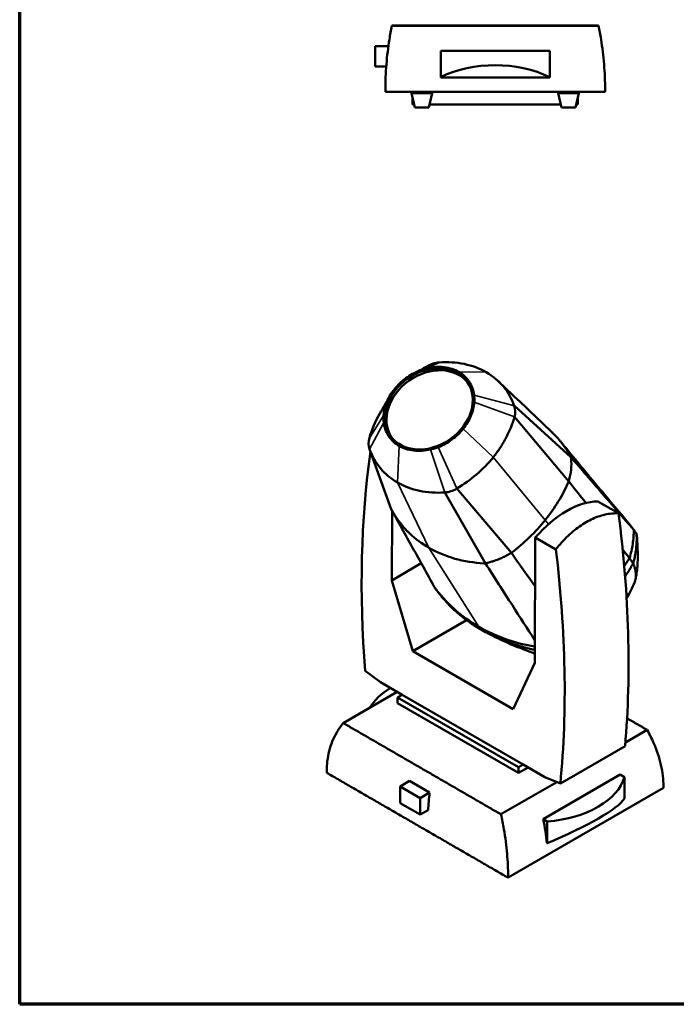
# Model space of a CAD drawing. Header units: millimetres. Extents: x 20 to 2980, y 20 to 2980.
# Tile 1 of 7: x 20 to 857, y 20 to 1275. Entities that reach past the tile are written whole.
import ezdxf

# ---------------------------------------------------------------- set-up
doc = ezdxf.new("R2010")
doc.units = ezdxf.units.MM
for name, color, linetype, lineweight in [('Border (ISO)', 7, 'Continuous', 70), ('Visible (ISO)', 7, 'Continuous', 50), ('Visible Narrow (ISO)', 7, 'Continuous', 35)]:
    doc.layers.add(name, color=color, linetype=linetype, lineweight=lineweight)

# ---------------------------------------------------------------- blocks, each defined once
blk = doc.blocks.new('Borders Chauvet')
at = {"layer": 'Border (ISO)'}
for p, q in [((20, 20), (20, 2980)), ((2980, 20), (20, 20))]:
    blk.add_line(p, q, dxfattribs=at)

msp = doc.modelspace()

# ---------------------------------------------------------------- linework, layer by layer
at = {"layer": 'Visible (ISO)'}
for p, q in [((494.3, 1267.2), (757.7, 1267.2)), ((757.7, 1267), (494.3, 1267)), ((473, 1241), (473, 1215)), ((489.8, 1241), (473, 1241)), ((556.5, 1235.1), (695.6, 1235.1)), ((556.5, 1201.6), (556.5, 1235.1)), ((695.6, 1235.1), (695.6, 1201.5)), ((487.1, 1215), (473, 1215)), ((556.5, 1201.1), (556.5, 1201.6)), ((556.5, 1201.1), (695.6, 1201.1)), ((695.6, 1201.5), (695.6, 1201.1)), ((486, 1182.8), (766, 1182.8)), ((519.4, 1181.1), (519.4, 1182.8)), ((545.6, 1181.1), (519.4, 1181.1)), ((523.5, 1163), (519.4, 1181.1)), ((541.6, 1163), (545.6, 1181.1)), ((545.6, 1181.1), (545.6, 1182.8)), ((706.4, 1181.1), (706.4, 1182.8)), ((732.6, 1181.1), (706.4, 1181.1)), ((710.5, 1163), (706.4, 1181.1)), ((728.5, 1163), (732.6, 1181.1)), ((732.6, 1181.1), (732.6, 1182.8)), ((520.8, 1166.8), (520.8, 1175.1)), ((731.2, 1166.8), (731.2, 1175.1)), ((522.6, 1166.8), (520.8, 1166.8)), ((541.6, 1163), (523.5, 1163)), ((709.6, 1166.8), (542.4, 1166.8)), ((728.5, 1163), (710.5, 1163)), ((731.2, 1166.8), (729.4, 1166.8)), ((539.1, 833), (538.1, 832.4)), ((722.5, 717.3), (650.4, 782.8)), ((719.7, 686.3), (650.6, 768.6)), ((466.4, 726.3), (493.5, 651.2)), ((494.7, 689.3), (494.7, 689.3)), ((592.5, 687.5), (592.5, 687.5)), ((613.6, 581.9), (561.6, 672.3)), ((575, 676.2), (575, 676.2)), ((646.6, 595.4), (577.1, 677.3)), ((783.2, 645.7), (756.9, 660.9)), ((494.1, 560.2), (494.5, 649.4)), ((686.5, 633.2), (686.5, 633.2)), ((675.4, 620.8), (675.4, 620.8)), ((677.1, 614.8), (676.3, 455)), ((703.4, 599.6), (677.1, 614.8)), ((531.7, 582), (494.1, 560.2)), ((581.8, 586.1), (581.8, 586.1)), ((521, 470), (494.1, 560.2)), ((589.5, 509.6), (521, 470)), ((648.7, 396.3), (521, 470)), ((676.3, 455), (648.7, 396.3)), ((460.2, 444.9), (479.8, 430.5)), ((507.6, 414.5), (479.8, 430.5)), ((432.3, 378.4), (501.2, 418.2)), ((501.6, 411), (507.6, 414.5)), ((661.5, 325.6), (507.6, 414.5)), ((501.6, 411), (655.5, 322.1)), ((501.6, 403.6), (501.6, 411)), ((655.5, 314.8), (501.6, 403.6)), ((819.6, 369.7), (791.9, 353.7)), ((709, 301.2), (791.5, 348.8)), ((661.5, 325.6), (655.5, 322.1)), ((655.5, 322.1), (655.5, 314.8)), ((667.9, 321.9), (655.5, 314.8)), ((689.4, 309.6), (661.5, 325.6)), ((516.7, 304.6), (504.8, 297.7)), ((516.7, 304.6), (542.4, 289.8)), ((704.4, 303.2), (633.3, 262.1)), ((785.3, 312.7), (686.9, 255.9)), ((689.4, 309.6), (709, 301.2)), ((790.6, 309.6), (785.3, 312.7)), ((790.6, 309.6), (790.6, 282.2)), ((504.8, 276.5), (504.8, 297.7)), ((504.8, 297.7), (530.5, 282.9)), ((542.4, 289.8), (530.5, 282.9)), ((642.4, 181.4), (840.4, 295.7)), ((530.5, 261.7), (504.8, 276.5)), ((530.5, 282.9), (530.5, 261.7)), ((540.5, 267.4), (530.5, 261.7)), ((692.3, 252.8), (686.9, 255.9)), ((692.3, 225.4), (692.3, 252.8)), ((691.8, 225.4), (692.3, 225.4))]:
    msp.add_line(p, q, dxfattribs=at)
for centre, major_axis, ratio, start_param, end_param in [((626, 1138.4), (117.8, 0), 0.664695, 0.938951, 2.202079), ((543.3, 776.3), (-48.9, -34.4), 0.788675, 3.174188, 6.250589), ((550.5, 811.3), (25.4, 17.8), 0.788675, 0.920103, 1.468932), ((537.8, 729.8), (102.7, 72.2), 0.788675, 0.351425, 0.920103), ((537.7, 729.8), (102.7, 72.2), 0.788675, 6.064841, 6.633917), ((622.5, 769.7), (25.4, 17.8), 0.788675, 5.516012, 6.064841), ((589.3, 737), (111.9, 78.7), 0.788675, 2.104726, 2.374419), ((493.7, 740.6), (-25.4, -17.8), 0.788675, 5.516012, 6.064841), ((1461.6, -17.4), (-705.6, 1235.1), 0.580366, 0.643823, 0.887482), ((578.5, 780.5), (-102.7, -72.2), 0.788675, 6.064841, 6.633519), ((526.8, 773.1), (111.9, 78.7), 0.788675, 4.610525, 5.063885), ((578.5, 780.5), (-102.7, -72.2), 0.788675, 0.351027, 0.920103), ((565.7, 699), (25.4, 17.8), 0.788675, 4.061696, 4.610525), ((717, 545.4), (63.2, 109.5), 0.57735, 0.322733, 1.248064), ((-209.9, 1041.7), (-716.8, 1228.6), 0.574319, 3.824962, 4.07854), ((-291.3, 994.7), (705.6, -1235.1), 0.580366, 0.688606, 0.942184), ((577.5, 375.9), (-117.8, 0.1), 0.577909, 5.518133, 5.95561), ((674.2, 320), (117.8, 0), 0.57735, 4.866505, 6.129633), ((830.5, 410.3), (-205.6, -356.2), 0.57735, 5.361075, 5.424629), ((674.2, 241), (117.5, 46.6), 0.168013, 4.799959, 6.063086), ((574.5, 280.4), (83.3, -144.2), 0.57735, 0.878757, 1.087525)]:
    msp.add_ellipse(centre, major_axis=major_axis, ratio=ratio, start_param=start_param, end_param=end_param, dxfattribs=at)
msp.add_ellipse((541.5, 778.8), major_axis=(48.9, 34.4), ratio=0.788675, dxfattribs=at)
for points, knots in [([(494.3, 1267), (493.1, 1261.4), (492.1, 1255.6), (489.5, 1239.4), (488.2, 1228.7), (486.5, 1207), (486, 1196.1), (486, 1184.6), (486, 1183.7), (486, 1182.8)], [-84.441224, -84.441224, -84.441224, -84.441224, -82.597122, -82.597122, -79.420979, -79.420979, -76.244835, -76.244835, -75.968702, -75.968702, -75.968702, -75.968702]), ([(766, 1182.8), (766, 1183.7), (766, 1184.6), (766, 1196.1), (765.6, 1207), (763.8, 1228.7), (762.5, 1239.4), (759.9, 1255.6), (758.9, 1261.4), (757.7, 1267)], [-25.696202, -25.696202, -25.696202, -25.696202, -25.420069, -25.420069, -22.243925, -22.243925, -19.067781, -19.067781, -17.22368, -17.22368, -17.22368, -17.22368]), ([(529.6, 827.5), (531.2, 828.1), (532.8, 828.7), (536.1, 829.7), (537.7, 830.2), (539.4, 830.6)], [0, 0, 0, 0, 0.525923, 0.525923, 1.051846, 1.051846, 1.051846, 1.051846]), ([(539.4, 830.6), (546.6, 832.3), (553.9, 832.8), (568.4, 831.1), (574.6, 828.8), (579.4, 826)], [0, 0, 0, 0, 2.324901, 2.324901, 4.912866, 4.912866, 4.912866, 4.912866]), ([(497.7, 804.1), (501.8, 809.2), (506.7, 813.9), (517.6, 821.9), (523.5, 825.1), (529.6, 827.5)], [0, 0, 0, 0, 2.013615, 2.013615, 4.040082, 4.040082, 4.040082, 4.040082]), ([(579.4, 826), (584.9, 822.8), (589.5, 818.6), (596.6, 807.8), (598.4, 801.7), (599.1, 796.1)], [0, 0, 0, 0, 2.324901, 2.324901, 4.912868, 4.912868, 4.912868, 4.912868]), ([(483.7, 770.4), (484.1, 776.1), (485.5, 782), (490.3, 793.5), (493.6, 799), (497.7, 804.1)], [0, 0, 0, 0, 2.015289, 2.015289, 4.043463, 4.043463, 4.043463, 4.043463]), ([(630.4, 813.7), (646.2, 798.6), (662.1, 783.5), (684.9, 761.8), (691.7, 755.3), (698.6, 748.8)], [0, 0, 0, 0, 10.00026, 10.00026, 14.228365, 14.228365, 14.228365, 14.228365]), ([(599.1, 796.1), (599.3, 794.6), (599.4, 793.2), (599.5, 790.2), (599.4, 788.8), (599.3, 787.3)], [0, 0, 0, 0, 0.525923, 0.525923, 1.051846, 1.051846, 1.051846, 1.051846]), ([(599.3, 787.3), (598.9, 781.5), (597.5, 775.7), (592.7, 764.2), (589.4, 758.6), (585.3, 753.5)], [0, 0, 0, 0, 2.015825, 2.015825, 4.032862, 4.032862, 4.032862, 4.032862]), ([(483.9, 761.6), (483.7, 763), (483.6, 764.4), (483.5, 767.4), (483.6, 768.9), (483.7, 770.4)], [0, 0, 0, 0, 0.525923, 0.525923, 1.051846, 1.051846, 1.051846, 1.051846]), ([(650.6, 768.6), (649.9, 766.3), (649, 763.3), (647.3, 758.7), (646.3, 756), (645.4, 753.7), (644.9, 752.5), (644.3, 751.1), (643.5, 749.4), (642.4, 747.1), (641, 744.2), (637.7, 737.8), (632.2, 728.7), (626.6, 721.1), (623.6, 717.3)], [0, 0, 0, 0, 0.819296, 1.02412, 1.638591, 1.741003, 1.843415, 2.048239, 2.253063, 2.457887, 2.867535, 3.277183, 4.744908, 6.212633, 6.212633, 6.212633, 6.212633]), ([(503.5, 731.6), (498.1, 734.8), (493.5, 739.1), (486.4, 749.9), (484.6, 755.9), (483.9, 761.6)], [0, 0, 0, 0, 2.323654, 2.323654, 4.910214, 4.910214, 4.910214, 4.910214]), ([(553.4, 730.1), (559.5, 732.5), (565.5, 735.8), (576.3, 743.8), (581.2, 748.4), (585.3, 753.5)], [0, 0, 0, 0, 2.013615, 2.013615, 4.040082, 4.040082, 4.040082, 4.040082]), ([(698.6, 748.8), (699.6, 747.9), (700.5, 746.9), (701.5, 745.9), (702.3, 745.1), (703.2, 744.2), (704, 743.3), (704.8, 742.5), (705.6, 741.6), (706.4, 740.7), (707.1, 739.8), (707.9, 738.9), (708.7, 738), (709.4, 737.1), (710.2, 736.1), (710.9, 735.2), (711.6, 734.3), (712.3, 733.3), (713, 732.4), (713.7, 731.4), (714.4, 730.5), (715.1, 729.5), (715.8, 728.5), (716.4, 727.5), (717.1, 726.5), (717.7, 725.5), (718.3, 724.5), (718.9, 723.5), (719.6, 722.5), (720.2, 721.5), (720.7, 720.4), (721, 719.9), (721.3, 719.4), (721.6, 718.8), (721.9, 718.3), (722.2, 717.8), (722.5, 717.3)], [0.4292561, 0.4292561, 0.4292561, 0.4292561, 0.4885959, 0.4885959, 0.4885959, 0.5397365, 0.5397365, 0.5397365, 0.5908769, 0.5908769, 0.5908769, 0.6420173, 0.6420173, 0.6420173, 0.6931576, 0.6931576, 0.6931576, 0.744298, 0.744298, 0.744298, 0.7954384, 0.7954384, 0.7954384, 0.8465788, 0.8465788, 0.8465788, 0.8977192, 0.8977192, 0.8977192, 0.9488596, 0.9488596, 0.9488596, 0.975031, 0.975031, 0.975031, 1, 1, 1, 1]), ([(543.6, 727.1), (536.4, 725.3), (529.1, 724.9), (514.6, 726.5), (508.4, 728.8), (503.5, 731.6)], [0, 0, 0, 0, 2.326148, 2.326148, 4.915521, 4.915521, 4.915521, 4.915521]), ([(543.6, 727.1), (545.3, 727.4), (546.9, 727.9), (550.2, 728.9), (551.8, 729.5), (553.4, 730.1)], [0, 0, 0, 0, 0.525923, 0.525923, 1.051846, 1.051846, 1.051846, 1.051846]), ([(709, 737.5), (723.4, 720.1), (737.9, 702.6), (766.3, 668.4), (780.2, 651.9), (794.3, 635.2)], [0.052523, 0.052523, 0.052523, 0.052523, 10.00052, 10.00052, 19.196934, 19.196934, 19.196934, 19.196934]), ([(722.5, 717.3), (722.5, 716.7), (722.6, 716.1), (723.2, 710.9), (723.2, 706.2), (722.2, 696.7), (721.3, 691.9), (719.8, 686.9), (719.7, 686.6), (719.7, 686.3)], [0.611643, 0.611643, 0.611643, 0.611643, 1.612259, 1.612259, 9.191505, 9.191505, 16.770825, 16.770825, 17.189888, 17.189888, 17.189888, 17.189888]), ([(802.5, 624.6), (789.2, 640.1), (775.8, 655.5), (749.1, 686.4), (735.8, 701.9), (722.5, 717.3)], [0, 0, 0, 0, 9.566766, 9.566766, 19.109099, 19.109099, 19.109099, 19.109099]), ([(719.7, 686.3), (719.5, 686.1), (719.4, 685.8), (715.6, 677.1), (711.3, 668.8), (701.4, 652.6), (695.8, 644.7), (689.7, 637.1)], [1.463152, 1.463152, 1.463152, 1.463152, 1.569046, 1.569046, 5.001619, 5.001619, 8.434283, 8.434283, 8.434283, 8.434283]), ([(493.5, 651.2), (502.6, 634.8), (511.7, 618.3), (529.9, 585.3), (539, 568.8), (548.1, 552.2)], [-19.1091, -19.1091, -19.1091, -19.1091, -9.566767, -9.566767, 0, 0, 0, 0]), ([(493.5, 651.2), (493.7, 650.8), (493.9, 650.4), (494.2, 650), (494.3, 649.6), (494.5, 649.3), (494.7, 649), (494.8, 648.7), (495, 648.5), (495.1, 648.3), (495.3, 647.8), (495.6, 647.3), (495.9, 646.8), (496.4, 645.9), (497, 645), (497.7, 643.9), (498.7, 642.2), (500, 640.3), (501.4, 638.2), (504.2, 634.3), (507.6, 630), (510.9, 626.4), (512.1, 625), (513.3, 623.8), (514.4, 622.6), (515.3, 621.7), (516.2, 620.8), (517.2, 619.9), (524.4, 613), (532.6, 606.9), (541.6, 601.7)], [-8.562626, -8.562626, -8.562626, -8.562626, -8.381185, -8.381185, -8.381185, -8.233357, -8.233357, -8.233357, -8.062967, -8.062967, -8.062967, -7.735946, -7.735946, -7.735946, -7.219252, -7.219252, -7.219252, -6.391472, -6.391472, -6.391472, -4.763066, -4.763066, -4.763066, -4.167989, -4.167989, -4.167989, -3.694274, -3.694274, -3.694274, 0, 0, 0, 0]), ([(783.2, 645.7), (781.2, 645.8), (779.1, 645.8), (771.2, 645.3), (765.2, 644.1), (753.3, 640.3), (747.4, 637.6), (736.1, 631.1), (730.4, 627.1), (719.3, 617.6), (713.8, 612.2), (706.8, 604), (705.1, 601.9), (703.4, 599.6)], [32.57704, 32.57704, 32.57704, 32.57704, 33.414064, 33.414064, 35.797371, 35.797371, 38.180678, 38.180678, 40.563984, 40.563984, 42.947291, 42.947291, 43.784315, 43.784315, 43.784315, 43.784315]), ([(689.7, 637.1), (683.6, 629.5), (676.9, 622.2), (662.6, 608.3), (655, 601.8), (646.9, 595.7), (646.8, 595.6), (646.6, 595.4)], [0, 0, 0, 0, 3.029427, 3.029427, 6.058773, 6.058773, 6.118233, 6.118233, 6.118233, 6.118233]), ([(802.5, 624.6), (802.6, 618.7), (802.2, 612.7), (800.3, 600.7), (799, 594.6), (797.1, 588.6)], [0.000001, 0.000001, 0.000001, 0.000001, 2.098952, 2.098952, 4.198266, 4.198266, 4.198266, 4.198266]), ([(806.2, 619.2), (806.2, 617.5), (806.3, 616), (806.3, 613), (806.3, 611.5), (806.1, 606.8), (805.9, 603.6), (805.2, 597.3), (804.7, 594.2), (803.8, 589.5), (803.4, 587.9), (802.6, 584.4), (802.2, 582.9), (801.9, 581.7)], [0.000032, 0.000032, 0.000032, 0.000032, 0.616059, 0.616059, 1.2866, 1.2866, 2.626902, 2.626902, 3.960903, 3.960903, 4.627736, 4.627736, 5.463921, 5.463921, 5.463921, 5.463921]), ([(802.5, 624.5), (802.8, 624.2), (802.9, 624), (803.7, 622.9), (803.9, 622.6), (804.6, 621.6), (804.8, 621.2), (805.3, 620.5), (805.4, 620.4), (805.8, 619.8), (806, 619.6), (806.2, 619.2)], [0.0064135, 0.0064135, 0.0064135, 0.0064135, 0.189891, 0.189891, 0.3011397, 0.3011397, 0.4231073, 0.4231073, 0.4461957, 0.4461957, 0.5369632, 0.5369632, 0.5369632, 0.5369632]), ([(806.2, 619.2), (806.2, 619.2), (806.2, 619.2), (806.2, 619.2), (806.2, 619.2), (806.2, 619.2)], [-0.07051315, -0.07051315, -0.07051315, -0.07051315, -0.03581429, -0.03581429, 0, 0, 0, 0]), ([(806.8, 613.4), (806.7, 614.1), (806.7, 614.9), (806.5, 616.9), (806.4, 617.7), (806.2, 619.2)], [-1.406887, -1.406887, -1.406887, -1.406887, -0.730539, -0.730539, -0.000661, -0.000661, -0.000661, -0.000661]), ([(806.8, 613.4), (806.8, 612.3), (806.9, 611.2), (807, 610.1), (807, 610), (807, 609.9), (807, 609.9), (807, 608.9), (807.1, 608.2), (807.3, 604.8), (807.4, 602.3), (807.7, 592.3), (807.7, 585), (806.9, 575.1), (806.6, 572.4), (806, 568.4), (805.8, 567.1), (805.4, 565.1), (805.3, 564.5), (805.1, 563.6), (805.1, 563.3), (805, 562.9), (805, 562.8), (805, 562.7), (805, 562.7), (805, 562.7), (805, 562.6), (805, 562.6), (805, 562.6), (804.9, 562.4), (804.9, 562.1), (804.8, 561.8)], [0, 0, 0, 0, 0.324192, 0.324192, 0.339388, 0.339388, 0.348301, 0.348301, 0.633511, 0.633511, 1.489283, 1.489283, 4.060949, 4.060949, 5.072204, 5.072204, 5.579891, 5.579891, 5.833477, 5.833477, 5.959777, 5.959777, 5.991193, 5.991193, 6.002953, 6.002953, 6.005523, 6.005523, 6.006768, 6.006768, 6.095661, 6.095661, 6.095661, 6.095661]), ([(613.6, 581.9), (612.9, 581.9), (612.3, 581.9), (598.8, 582.6), (586.3, 584.6), (562.8, 591.2), (551.7, 595.9), (541.6, 601.7)], [2.572842, 2.572842, 2.572842, 2.572842, 3.04742, 3.04742, 12.276225, 12.276225, 21.478732, 21.478732, 21.478732, 21.478732]), ([(646.6, 595.4), (646.4, 595.3), (646.3, 595.2), (646.1, 595.1), (645.7, 594.9), (645.3, 594.7), (644.9, 594.4), (644.5, 594.2), (644, 593.9), (643.6, 593.7), (643.4, 593.5), (643.2, 593.4), (643, 593.3), (642.8, 593.2), (642.6, 593.1), (642.4, 593), (642.2, 592.9), (642, 592.8), (641.8, 592.7), (641.6, 592.6), (641.4, 592.5), (641.2, 592.3), (640.6, 592), (639.9, 591.6), (639.3, 591.3), (639.1, 591.2), (638.9, 591.1), (638.7, 591), (638.3, 590.8), (637.9, 590.6), (637.5, 590.4), (637.1, 590.2), (636.7, 590), (636.2, 589.8), (635.8, 589.6), (635.4, 589.4), (635, 589.2), (634.6, 589), (634.2, 588.8), (633.8, 588.7), (633, 588.3), (632.1, 587.9), (631.2, 587.5), (630.7, 587.3), (630.3, 587.2), (629.8, 587), (629.3, 586.8), (628.8, 586.6), (628.3, 586.4), (627.4, 586), (626.4, 585.7), (625.4, 585.3), (624.9, 585.1), (624.4, 585), (623.9, 584.8), (623.4, 584.6), (623, 584.5), (622.5, 584.3), (622.2, 584.2), (622, 584.2), (621.7, 584.1), (620.9, 583.8), (620, 583.6), (619.3, 583.3), (619, 583.3), (618.8, 583.2), (618.6, 583.1), (618.3, 583.1), (618.1, 583), (618, 583), (617.8, 582.9), (617.7, 582.9), (617.5, 582.9), (617.3, 582.8), (617.1, 582.8), (616.9, 582.7), (616.6, 582.6), (616.1, 582.5), (615.7, 582.4), (615, 582.2), (614.3, 582), (613.6, 581.9)], [0.067144, 0.067144, 0.067144, 0.067144, 0.092258, 0.092258, 0.092258, 0.147232, 0.147232, 0.147232, 0.203753, 0.203753, 0.203753, 0.232558, 0.232558, 0.232558, 0.261703, 0.261703, 0.261703, 0.291168, 0.291168, 0.291168, 0.32093, 0.32093, 0.32093, 0.411721, 0.411721, 0.411721, 0.442382, 0.442382, 0.442382, 0.504086, 0.504086, 0.504086, 0.566042, 0.566042, 0.566042, 0.62793, 0.62793, 0.62793, 0.689433, 0.689433, 0.689433, 0.809975, 0.809975, 0.809975, 0.876723, 0.876723, 0.876723, 0.941796, 0.941796, 0.941796, 1.069317, 1.069317, 1.069317, 1.13259, 1.13259, 1.13259, 1.196049, 1.196049, 1.196049, 1.22797, 1.22797, 1.22797, 1.325133, 1.325133, 1.325133, 1.358186, 1.358186, 1.358186, 1.391687, 1.391687, 1.391687, 1.425714, 1.425714, 1.425714, 1.460362, 1.460362, 1.460362, 1.527682, 1.527682, 1.527682, 1.621449, 1.621449, 1.621449, 1.621449]), ([(613.6, 581.9), (625, 564.1), (636.4, 546.3), (657.4, 513.6), (666.9, 498.7), (676.5, 483.8)], [0, 0, 0, 0, 9.528917, 9.528917, 17.49664, 17.49664, 17.49664, 17.49664]), ([(791.5, 565.3), (792.9, 567.4), (794.2, 569.3), (796.5, 572.9), (797.4, 574.5), (799.2, 577.3), (799.7, 578.2), (800.5, 579.5), (800.8, 579.9), (801.4, 580.9), (801.6, 581.3), (801.9, 581.7)], [7.7396245, 7.7396245, 7.7396245, 7.7396245, 7.8563914, 7.8563914, 7.9877018, 7.9877018, 8.0505444, 8.0505444, 8.0819429, 8.0819429, 8.1171572, 8.1171572, 8.1171572, 8.1171572]), ([(801.9, 581.7), (801.6, 582.1), (801.5, 582.3), (800.8, 583.3), (800.6, 583.5), (800, 584.4), (799.8, 584.7), (799.2, 585.6), (798.8, 586.2), (798.1, 587.2), (798, 587.3), (797.5, 588.1), (797.3, 588.3), (797.1, 588.6)], [-1.645314, -1.645314, -1.645314, -1.645314, -1.097718, -1.097718, -0.750378, -0.750378, -0.612741, -0.612741, -0.350656, -0.350656, -0.182458, -0.182458, -0.003474, -0.003474, -0.003474, -0.003474]), ([(802.3, 554.6), (802.6, 555.3), (802.9, 555.8), (803.3, 556.8), (803.4, 557), (803.6, 557.5), (803.7, 557.7), (803.9, 558.4), (804, 558.7), (804.2, 559.3), (804.3, 559.5), (804.4, 560), (804.4, 560.3), (804.7, 561.2), (804.8, 561.9), (805, 562.9), (805.1, 563.3), (805.2, 564.8), (805.3, 565.8), (805.3, 568.1), (805.3, 569.2), (804.9, 572.2), (804.6, 574.1), (803.9, 576.4), (803.8, 576.9), (803.5, 577.7), (803.4, 578.1), (803.1, 578.7), (803, 579), (802.5, 580.4), (802.3, 581), (801.9, 581.7)], [-5.431374, -5.431374, -5.431374, -5.431374, -4.969481, -4.969481, -4.845523, -4.845523, -4.669068, -4.669068, -4.435713, -4.435713, -4.300975, -4.300975, -4.147156, -4.147156, -3.737688, -3.737688, -3.504136, -3.504136, -2.883097, -2.883097, -2.234282, -2.234282, -1.261353, -1.261353, -1.019893, -1.019893, -0.834618, -0.834618, -0.681121, -0.681121, -0.000274, -0.000274, -0.000274, -0.000274]), ([(605.1, 501.1), (593.8, 507.7), (583.2, 515.3), (564.1, 532.4), (555.6, 541.9), (548.1, 552.2)], [0, 0, 0, 0, 4.831852, 4.831852, 9.660842, 9.660842, 9.660842, 9.660842]), ([(802.3, 554.6), (801.1, 552.2), (800.3, 550.1), (796.3, 542.2), (794.9, 539.6), (793.5, 537)], [0.000001, 0.000001, 0.000001, 0.000001, 0.848339, 0.848339, 1.301303, 1.301303, 1.301303, 1.301303]), ([(551.9, 547), (551.5, 547.6), (550.6, 548.8), (550.2, 549.4), (549.8, 549.9), (549.5, 550.4)], [-0.6848872, -0.6848872, -0.6848872, -0.6848872, -0.6185397, -0.6185397, -0.3615882, -0.3615882, -0.3615882, -0.3615882]), ([(552.3, 546.4), (552.3, 546.5), (552.2, 546.6), (552.1, 546.8), (552, 546.9), (551.9, 547)], [0, 0, 0, 0, 0.03560426, 0.03560426, 0.07037483, 0.07037483, 0.07037483, 0.07037483]), ([(676.4, 471.6), (676.1, 471.7), (675.8, 471.7), (674.1, 472.1), (672.7, 472.4), (665.1, 474.3), (658.9, 476.1), (644.6, 480.7), (636.6, 483.7), (624.5, 489), (620.1, 491.1), (612.9, 494.8), (610.1, 496.4), (604.4, 499.6), (601.7, 501.3), (595, 505.6), (591.3, 508.3), (581.2, 515.8), (575.2, 521), (565.9, 530.1), (562.4, 533.8), (558.4, 538.6), (557.7, 539.4), (556.7, 540.7), (556.4, 541.1), (554.9, 543), (554.4, 543.7), (553.6, 544.8), (553.3, 545.1), (552.5, 546.2), (552.5, 546.3), (552.3, 546.4)], [-2.5978, -2.5978, -2.5978, -2.5978, -2.58023, -2.58023, -2.514228, -2.514228, -2.225344, -2.225344, -1.824389, -1.824389, -1.593912, -1.593912, -1.420112, -1.420112, -1.247236, -1.247236, -1.026319, -1.026319, -0.623843, -0.623843, -0.354107, -0.354107, -0.293764, -0.293764, -0.264738, -0.264738, -0.151564, -0.151564, -0.101009, -0.101009, -0.000862, -0.000862, -0.000862, -0.000862]), ([(676.4, 475.8), (664.4, 477.9), (652.8, 480.8), (628.8, 489), (616.5, 494.5), (605.1, 501.1)], [0.661611, 0.661611, 0.661611, 0.661611, 4.833509, 4.833509, 9.66988, 9.66988, 9.66988, 9.66988]), ([(676.4, 467.2), (673.3, 468.3), (670.2, 469.4), (658.5, 473.6), (650.3, 476.9), (631.4, 485.2), (620.6, 490.5), (609.9, 496.5)], [3.074805, 3.074805, 3.074805, 3.074805, 4.09216, 4.09216, 7.031202, 7.031202, 10.873361, 10.873361, 10.873361, 10.873361]), ([(411.3, 315.1), (411.2, 315.8), (411.2, 316.4), (411.3, 325.7), (412.3, 334.4), (416.5, 351), (419.8, 359), (426.4, 370.6), (429.2, 374.6), (432.3, 378.4)], [-76.496863, -76.496863, -76.496863, -76.496863, -76.252501, -76.252501, -73.076362, -73.076362, -69.900222, -69.900222, -68.025483, -68.025483, -68.025483, -68.025483]), ([(840.4, 295.7), (840.4, 296.4), (840.4, 297.2), (840.4, 306.6), (839.4, 315.7), (835.1, 334.4), (831.9, 343.9), (825.3, 358.9), (822.6, 364.3), (819.6, 369.7)], [-25.696202, -25.696202, -25.696202, -25.696202, -25.420069, -25.420069, -22.243925, -22.243925, -19.067781, -19.067781, -17.22368, -17.22368, -17.22368, -17.22368]), ([(633.3, 262.1), (634.7, 255.8), (635.9, 249.5), (638.9, 232.5), (640.2, 221.9), (642, 201.8), (642.5, 192.3), (642.4, 182.9), (642.4, 182.1), (642.4, 181.4)], [-84.441224, -84.441224, -84.441224, -84.441224, -82.597122, -82.597122, -79.420979, -79.420979, -76.244835, -76.244835, -75.968702, -75.968702, -75.968702, -75.968702])]:
    msp.add_open_spline(points, degree=3, knots=knots, dxfattribs=at)
for points, weights in [([(494.3, 1267.2), (494.3, 1267.1), (494.3, 1267)], [1, 0.999999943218, 1]), ([(757.7, 1267), (757.7, 1267.1), (757.7, 1267.2)], [1, 0.999999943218, 1]), ([(432.3, 378.4), (532.8, 320.3), (633.3, 262.1)], [1, 0.999999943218, 1]), ([(819.6, 369.7), (806.8, 377.1), (794, 384.5)], [1, 0.999999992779, 0.999999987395]), ([(642.4, 181.4), (526.8, 248.2), (411.3, 315.1)], [1, 0.999999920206, 1])]:
    msp.add_rational_spline(points, weights, degree=2, dxfattribs=at)
for points in [[(525.5, 825.8), (529.4, 827.5), (533.6, 829.8), (538.1, 832.4)], [(479, 773), (483.3, 780.4), (487.3, 787.5), (491, 794.2)], [(741.6, 658.9), (734.1, 668.4), (726.4, 677.9), (719.7, 686.3)], [(794.3, 635.2), (797.2, 631.8), (799.9, 628.2), (802.5, 624.6)], [(646.6, 595.4), (655.6, 582.5), (666.7, 566.8), (676.8, 552.6)], [(797.1, 588.6), (794.3, 592.2), (791.4, 595.9), (788.5, 599.6)], [(797.1, 588.6), (795, 585.1), (792.7, 581.7), (790.5, 578.3)]]:
    msp.add_open_spline(points, degree=3, dxfattribs=at)
at = {"layer": 'Visible Narrow (ISO)'}
for p, q in [((538.1, 832.4), (529.6, 827.5)), ((554.7, 838), (539.4, 830.6)), ((614.6, 825.5), (579.4, 826)), ((650.4, 782.8), (599.1, 796.1)), ((650.6, 768.6), (599.3, 787.3)), ((465.7, 741.6), (483.7, 770.4)), ((465.9, 727.5), (483.9, 761.6)), ((623.6, 717.3), (585.3, 753.5)), ((501.6, 684.9), (503.5, 731.6)), ((577.1, 677.3), (553.4, 730.1)), ((561.6, 672.3), (543.6, 727.1)), ((689.7, 637.1), (623.6, 717.3)), ((541.6, 601.7), (501.6, 684.9)), ((693.7, 631.7), (689.7, 637.1)), ((605.1, 501.1), (541.6, 601.7))]:
    msp.add_line(p, q, dxfattribs=at)

# ---------------------------------------------------------------- block references
msp.add_blockref('Borders Chauvet', (0, 0))

doc.saveas('drawing.dxf')
